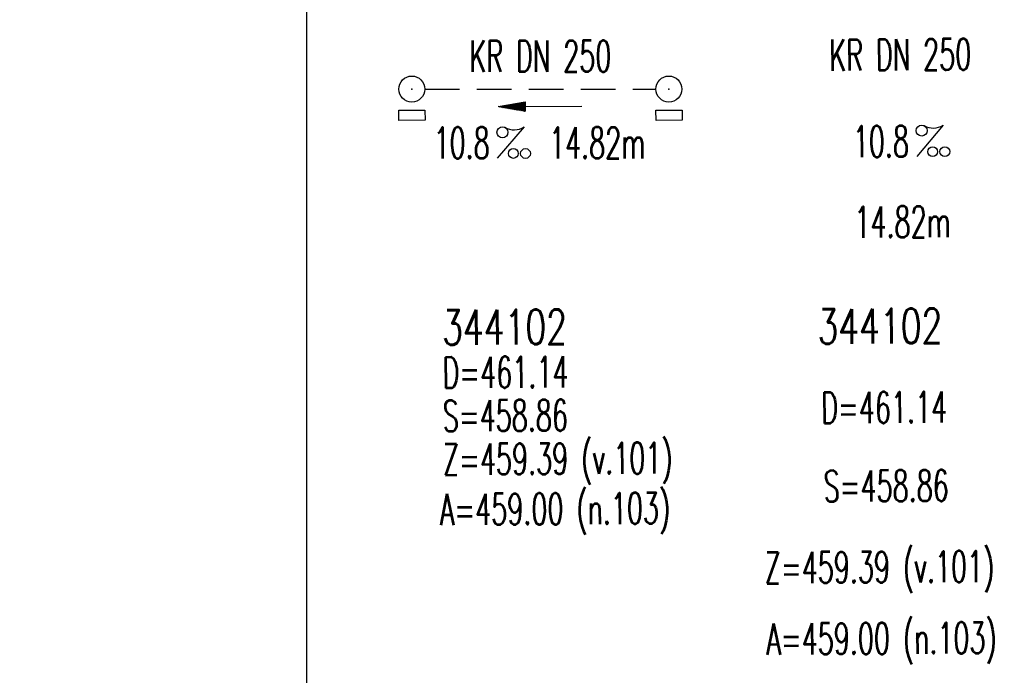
# Model space of a CAD drawing. Extents: x 0 to 1135, y 0 to 420.
# Tile 44 of 47: x 1031 to 1088, y 178 to 216. Entities that reach past the tile are written whole.
import ezdxf
from ezdxf.enums import TextEntityAlignment as Align

# ---------------------------------------------------------------- set-up
doc = ezdxf.new("R2010")
doc.units = 0
doc.header["$LTSCALE"] = 2
doc.header["$MEASUREMENT"] = 0
doc.linetypes.add('AUSGEZOGEN', pattern=[0])
doc.linetypes.add('GESTRICH-X2', pattern=[1.5, 1, -0.5])
doc.layers.get('0').update_dxf_attribs({"linetype": 'AUSGEZOGEN'})
for name, color, linetype in [('FBR', 8, 'CONTINUOUS'), ('LEGENDE', 7, 'AUSGEZOGEN'), ('SCHLITZRINNE', 8, 'AUSGEZOGEN'), ('SCHRIFT', 7, 'CONTINUOUS'), ('TEXTU', 4, 'CONTINUOUS')]:
    doc.layers.add(name, color=color, linetype=linetype)
doc.styles.add('ROMANS', font='romans.shx', dxfattribs={"width": 0.8})
pattern_1 = [(45, (1.0288, 6.1178), (-1.0606602, 1.0606602), [])]

# ---------------------------------------------------------------- blocks, each defined once
blk = doc.blocks.new('PFEIL2')
at = {"color": 0}
for p, q in [((0.88, 0.002), (-2.401, -0.012)), ((0.881, -0.271), (0.879, 0.276)), ((0.879, 0.276), (2.429, 0.009)), ((0.911, 0.27), (0.879, 0.265)), ((0.965, 0.261), (0.879, 0.246)), ((1.019, 0.252), (0.879, 0.228)), ((1.073, 0.242), (0.879, 0.209)), ((1.127, 0.233), (0.879, 0.191)), ((1.181, 0.224), (0.879, 0.172)), ((1.235, 0.214), (0.879, 0.154)), ((1.289, 0.205), (0.879, 0.135)), ((1.343, 0.196), (0.879, 0.117)), ((1.397, 0.187), (0.879, 0.098)), ((1.451, 0.177), (0.879, 0.08)), ((1.505, 0.168), (0.879, 0.061)), ((1.559, 0.159), (0.88, 0.043)), ((1.613, 0.149), (0.88, 0.024)), ((1.668, 0.14), (0.88, 0.006)), ((1.722, 0.131), (0.88, -0.013)), ((1.776, 0.121), (0.88, -0.031)), ((1.83, 0.112), (0.88, -0.05)), ((1.884, 0.103), (0.88, -0.068)), ((1.938, 0.094), (0.88, -0.087)), ((1.992, 0.084), (0.88, -0.105)), ((2.046, 0.075), (0.88, -0.124)), ((2.1, 0.066), (0.88, -0.142)), ((2.154, 0.056), (0.88, -0.161)), ((2.208, 0.047), (0.88, -0.179)), ((2.262, 0.038), (0.881, -0.198)), ((2.316, 0.029), (0.881, -0.216)), ((2.37, 0.019), (0.881, -0.235)), ((2.424, 0.01), (0.881, -0.253)), ((2.429, 0.009), (0.881, -0.271))]:
    blk.add_line(p, q, dxfattribs=at)
blk = doc.blocks.new('GST')
at = {"color": 0}
blk.add_circle((0, 0), 0.75, dxfattribs=at)
blk.add_point((0, 0), dxfattribs=at)
blk = doc.blocks.new('17')
blk.add_lwpolyline([(-0.755, -1.218), (0.748, -1.218), (0.748, -1.801), (-0.755, -1.801)], close=True)
blk.add_blockref('GST', (0, 0))
blk = doc.blocks.new('PROM')
blk.add_line((1.566, 1.817), (0.019, 0.015))
for centre, radius in [((0.317, 1.51), 0.317), ((0.943, 0.291), 0.283), ((1.645, 0.287), 0.283)]:
    blk.add_circle(centre, radius)
blk.add_arc((0.992, 2.682), 1.033, 239.1414, 303.3549)

msp = doc.modelspace()

# ---------------------------------------------------------------- hatches: boundary and pattern name
at = {"layer": 'SCHLITZRINNE'}
h = msp.add_hatch(dxfattribs=at)
h.set_pattern_fill('_USER', color=256, scale=1.5, angle=45, style=0, pattern_type=0)
h.set_pattern_definition(pattern_1)
edge = h.paths.add_edge_path()
edge.add_arc((1129.237, -138429.968), 138664.376, 90.02323932, 90.03117941)
edge.add_arc((1129.237, -138429.968), 138663.876, 90.02323932, 90.03117941)
h = msp.add_hatch(dxfattribs=at)
h.set_pattern_fill('_USER', color=256, scale=1.5, angle=45, style=0, pattern_type=0)
h.set_pattern_definition(pattern_1)
edge = h.paths.add_edge_path()
edge.add_arc((1149.909, -138429.968), 138664.376, 90.02323932, 90.03115986)
edge.add_arc((1149.909, -138429.968), 138663.876, 90.02323932, 90.03115986)

# ---------------------------------------------------------------- linework, layer by layer
at = {"layer": 'FBR'}
for points in [[(661.143, 179.109, 0.000001), (685.944, 183.769, 0.000098)], [(700.607, 186.532, -0.000002), (715, 189.244, -0.000023), (729.209, 191.92, -0.000019), (746.049, 195.09, -0.003046), (758.195, 197.3, -0.001835), (778.389, 200.77, -0.001761), (792.757, 203.133, -0.001618), (808.406, 205.598, -0.001558), (824.253, 207.991, -0.002937), (832.67, 209.185, -0.002359), (841.112, 210.291, 0.001751), (852.488, 211.768, 0.001051), (869.84, 214.119, 0.001274), (884.149, 216.126, 0.002508), (897.81, 218.148, 0.001818), (916.634, 221.1, 0.001623), (931.317, 223.506, 0.001738), (945.01, 225.844, 0.000846), (950, 226.723, 0.001812)]]:
    msp.add_lwpolyline(points, format="xyb", dxfattribs=at)
at = {"layer": 'LEGENDE', "linetype": 'GESTRICH-X2'}
msp.add_line((1054.447, 212.143), (1067.77, 212.143), dxfattribs=at)
at = {"layer": 'LEGENDE'}
msp.add_lwpolyline([(1047.634, 292.851), (1047.634, 144.148), (1125.665, 144.148), (1125.665, 292.851)], close=True, dxfattribs=at)

# ---------------------------------------------------------------- block references
for name, p, rotation in [('17', (1053.697, 212.143), 0.433668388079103), ('17', (1068.52, 212.143), 0.4379683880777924), ('PFEIL2', (1061.109, 211.143), 179.998468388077)]:
    msp.add_blockref(name, p, dxfattribs=dict(at, rotation=rotation))
at = {"layer": 'TEXTU', "color": 4}
for p, rotation in [((1082.789, 208.238), 0.3734000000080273), ((1058.609, 208.143), 359.998468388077)]:
    msp.add_blockref('PROM', p, dxfattribs=dict(at, rotation=rotation))

# ---------------------------------------------------------------- texts
at = {"layer": 'LEGENDE', "color": 4, "style": 'ROMANS', "width": 0.6}
for rotation, p in [(359.9985, (1061.109, 213.143)), (0.3734, (1081.866, 213.225))]:
    msp.add_text('KR DN 250', height=1.8, rotation=rotation, dxfattribs=at).set_placement(p, align=Align.CENTER)
for s, rotation, p in [('10.8', 0.3734, (1079.129, 208.214)), ('10.8', 359.9985, (1054.949, 208.143)), ('14.82m', 359.9985, (1061.608, 208.143)), ('14.82m', 0.3734, (1079.22, 203.571))]:
    msp.add_text(s, height=1.8, rotation=rotation, dxfattribs=at).set_placement(p)
at = {"layer": 'SCHRIFT', "color": 6, "style": 'ROMANS'}
for s, height, width, p in [('344102', 2, 0.7, (1055.451, 197.397)), ('344102', 2, 0.7, (1077.096, 197.453)), ('D=461.14', 1.8, 0.6, (1055.468, 194.897)), ('S=458.86', 1.8, 0.6, (1055.485, 192.397)), ('D=461.14', 1.8, 0.6, (1077.303, 192.868)), ('Z=459.39 (v.101)', 1.8, 0.6, (1055.502, 189.897)), ('S=458.86', 1.8, 0.6, (1077.446, 188.345)), ('A=459.00 (n.103)', 1.8, 0.6, (1055.321, 187.004)), ('Z=459.39 (v.101)', 1.8, 0.6, (1074.055, 183.646)), ('A=459.00 (n.103)', 1.8, 0.6, (1074.146, 179.535))]:
    msp.add_text(s, height=height, rotation=0.3857, dxfattribs=dict(at, width=width)).set_placement(p)

doc.saveas('drawing.dxf')
